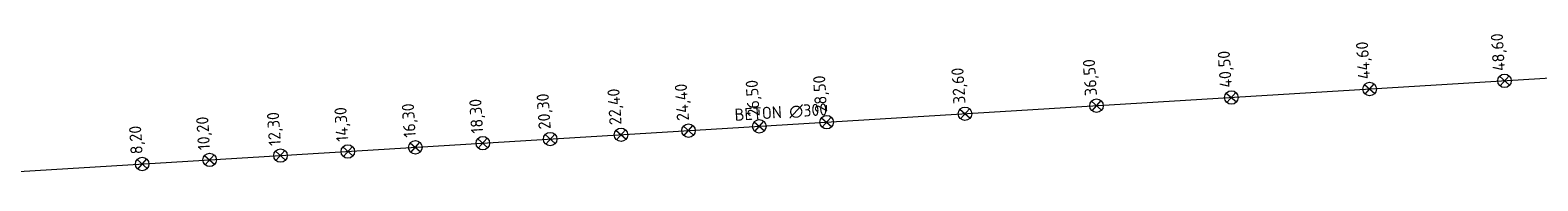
# Model space of a CAD drawing. Header units: metres. Extents: x 162232 to 162755, y 502539 to 502988.
# Tile 49 of 64: x 162459.17 to 162503.79, y 502934.5 to 502938.98. Entities that reach past the tile are written whole.
import ezdxf

# ---------------------------------------------------------------- set-up
doc = ezdxf.new("R2010")
doc.units = ezdxf.units.M
doc.header["$LTSCALE"] = 0.001
for name, color, linetype, lineweight in [('B-WE-RI-HWA_HULPSTUK_INLAAT-S', 150, 'Continuous', 13), ('B-WE-RI-HWA_HULPSTUK_INLAAT-T18', 150, 'Continuous', 0), ('B-WE-RI-HWA_MATERIAAL-T18', 150, 'Continuous', 0), ('B-WE-RI-HWA_TRANSPORTLEIDING_BETON_300-G', 150, 'Continuous', 13)]:
    doc.layers.add(name, color=color, linetype=linetype, lineweight=lineweight)
doc.styles.add('NLCS-ISO', font='NLCS-ISO.ttf')

# ---------------------------------------------------------------- blocks, each defined once
blk = doc.blocks.new('SRI-HULP_INLAAT-SO')
for p, q in [((-0.00071, 0.00071), (0.00071, -0.00071)), ((-0.00071, -0.00071), (0.00071, 0.00071))]:
    blk.add_line(p, q)
blk.add_circle((0, 0), 0.001)

msp = doc.modelspace()

# ---------------------------------------------------------------- linework, layer by layer
at = {"layer": 'B-WE-RI-HWA_TRANSPORTLEIDING_BETON_300-G', "flags": 128}
msp.add_lwpolyline([(162454.299, 502934.504), (162509.343, 502937.872)], dxfattribs=at)

# ---------------------------------------------------------------- block references
at = {"layer": 'B-WE-RI-HWA_HULPSTUK_INLAAT-S', "linetype": 'Continuous', "lineweight": 0, "xscale": 200.0000000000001, "yscale": 200.0000000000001, "rotation": 3.50141526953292}
for p in [(162498.816, 502937.228), (162502.808, 502937.472), (162490.731, 502936.733), (162494.723, 502936.977), (162482.746, 502936.245), (162486.838, 502936.495), (162476.657, 502935.872), (162478.653, 502935.994), (162480.75, 502936.122), (162468.572, 502935.377), (162470.569, 502935.499), (162472.565, 502935.622), (162474.561, 502935.744), (162462.484, 502935.005), (162464.48, 502935.127), (162466.576, 502935.255)]:
    msp.add_blockref('SRI-HULP_INLAAT-SO', p, dxfattribs=at)

# ---------------------------------------------------------------- texts
at = {"layer": 'B-WE-RI-HWA_HULPSTUK_INLAAT-T18', "linetype": 'Continuous', "lineweight": 0, "char_height": 0.36, "attachment_point": 7, "rotation": 93.5014, "line_spacing_factor": 0.8, "style": 'NLCS-ISO'}
for s, insert in [('{\\C256;44,60}', (162498.916, 502937.535)), ('{\\C256;48,60}', (162502.909, 502937.779)), ('{\\C256;36,50}', (162490.831, 502937.04)), ('{\\C256;40,50}', (162494.824, 502937.284)), ('{\\C256;32,60}', (162486.938, 502936.802)), ('{\\C256;22,40}', (162476.757, 502936.179)), ('{\\C256;24,40}', (162478.754, 502936.301)), ('{\\C256;26,50}', (162480.85, 502936.429)), ('{\\C256;28,50}', (162482.846, 502936.551)), ('{\\C256;16,30}', (162470.669, 502935.806)), ('{\\C256;18,30}', (162472.665, 502935.928)), ('{\\C256;20,30}', (162474.661, 502936.05)), ('{\\C256;10,20}', (162464.58, 502935.434)), ('{\\C256;12,30}', (162466.676, 502935.562)), ('{\\C256;14,30}', (162468.673, 502935.684)), ('{\\C256;8,20}', (162462.584, 502935.311))]:
    msp.add_mtext(s, dxfattribs=dict(at, insert=insert))
at = {"layer": 'B-WE-RI-HWA_MATERIAAL-T18', "linetype": 'Continuous', "lineweight": 0, "insert": (162481.402, 502936.344), "char_height": 0.36, "attachment_point": 8, "rotation": 3.5014, "line_spacing_factor": 0.8, "style": 'NLCS-ISO'}
msp.add_mtext('{\\C256;BETON ∅300}', dxfattribs=at)

doc.saveas('drawing.dxf')
